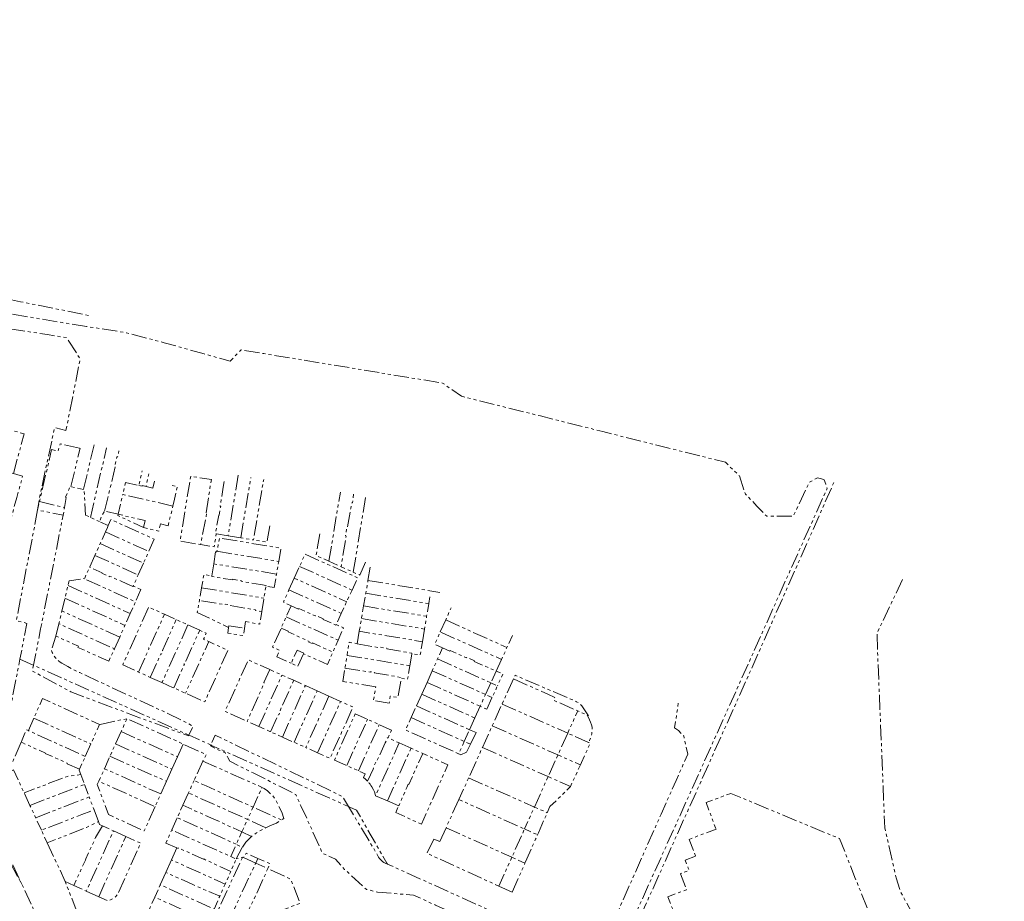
# Model space of a CAD drawing. Header units: metres. Extents: x 110520 to 111630, y 426343 to 427182.
# Tile 5 of 5: x 111141 to 111554, y 426745 to 427115. Entities that reach past the tile are written whole.
import ezdxf

# ---------------------------------------------------------------- set-up
doc = ezdxf.new("R2010")
doc.units = ezdxf.units.M
doc.linetypes.add('KADASTER', pattern=[12.7, 6.35, -1.27, 1.27, -1.27, 1.27, -1.27])
doc.layers.add('B-GRS-KADASTER_D', color=7, linetype='KADASTER', lineweight=18, true_color=0x7a458c)

msp = doc.modelspace()

# ---------------------------------------------------------------- linework, layer by layer
at = {"layer": 'B-GRS-KADASTER_D', "lineweight": 18, "flags": 128}
for points in [[(110833.214, 427114.637), (110822.704, 427112.269), (110799.504, 427107.043), (110807.964, 427103.487), (110817.874, 427099.381), (110827.806, 427095.326), (110837.757, 427091.32), (110847.729, 427087.365), (110856.269, 427084.154), (110864.833, 427081.008), (110873.42, 427077.925), (110882.03, 427074.907), (110890.663, 427071.953), (110899.317, 427069.064), (110907.992, 427066.24), (110916.689, 427063.481), (110944.385, 427054.913), (110944.128, 427054.242), (110942.295, 427049.447), (110942.276, 427049.398), (110938.743, 427040.153), (110939.847, 427039.871), (110945.762, 427038.555), (110970.166, 427033.126), (110989.851, 427029.016), (110990.239, 427028.935), (110994.638, 427028.016), (110996.202, 427027.686), (110996.333, 427027.658), (111019.098, 427022.856), (111043.435, 427017.135), (111060.036, 427013.232), (111067.803, 427011.554), (111092.252, 427006.334), (111116.746, 427001.332), (111141.243, 426996.34), (111165.754, 426991.421), (111169.882, 426990.591)], [(111165.918, 426934.939), (111157.807, 426936.762), (111157.016, 426933.619), (111154.249, 426934.311), (111149.21, 426912.58), (111148.308, 426908.979), (111149.145, 426913.802), (111155.527, 426943.499), (111160.298, 426942.256), (111166.258, 426972.316), (111165.086, 426974.204), (111160.612, 426981.27), (111152.471, 426982.537), (111127.74, 426986.404), (111120.017, 426991.196), (111079.96, 426997.506), (111056.343, 427001.223), (111024.904, 427006.12), (110999.374, 427010.068), (110998.575, 427008.922), (110997.769, 427007.806), (110990.724, 427008.185), (110982.624, 427008.664), (110977.799, 427000.928), (110974.212, 427002.262), (110979.417, 427016.197), (110982.147, 427017.952), (110985.862, 427020.41), (110989.851, 427029.016), (110990.881, 427031.237), (110989.929, 427035.647), (110967.802, 427041.718), (110942.276, 427049.398), (110928.847, 427053.439), (110893.782, 427065.536), (110855.302, 427079.206), (110855.017, 427079.265), (110854.727, 427079.258), (110854.445, 427079.186), (110854.187, 427079.053), (110853.966, 427078.864), (110853.793, 427078.631), (110849.127, 427069.571), (110845.869, 427071.532), (110849.738, 427080.907), (110844.207, 427082.842), (110838.699, 427084.844), (110833.216, 427086.913), (110827.759, 427089.048), (110822.328, 427091.248), (110816.924, 427093.515), (110811.547, 427095.846), (110806.2, 427098.242), (110800.881, 427100.703), (110795.593, 427103.228), (110795.243, 427103.518), (110794.948, 427103.865), (110794.719, 427104.258), (110794.561, 427104.684), (110794.479, 427105.132), (110794.477, 427105.587), (110794.535, 427105.923), (110795.195, 427106.072), (110799.243, 427106.984), (110799.504, 427107.043)], [(110967.612, 427048.307), (110979.106, 427044.471), (110989.522, 427040.995), (111000.895, 427037.018), (110996.88, 427028.97), (110996.202, 427027.686), (110992.572, 427020.812), (110999.847, 427016.607), (111023.044, 427013.077), (111049.794, 427008.756), (111099.795, 427000.891), (111126.09, 426996.718), (111130.733, 426992.3), (111158.715, 426987.592), (111168.964, 426985.962), (111185.609, 426983.314), (111201.453, 426979.132), (111218.214, 426974.467), (111229.153, 426971.425), (111230.979, 426973.286), (111233.768, 426976.161), (111243.303, 426974.575), (111304.517, 426964.467), (111318.256, 426962.227), (111321.357, 426960.064), (111326.266, 426956.657), (111359.274, 426948.41), (111385.514, 426941.843), (111403.922, 426937.233), (111436.897, 426928.979), (111442.75, 426923.324), (111445.312, 426915.635), (111450.107, 426910.636), (111454.238, 426906.327), (111460.25, 426906.356), (111465.389, 426906.318), (111468.83, 426913.591), (111472.064, 426920.526), (111474.164, 426921.707), (111475.552, 426922.483), (111477.177, 426921.974), (111478.388, 426921.651), (111478.999, 426919.735), (111479.625, 426918.058), (111463.249, 426881.76), (111449.692, 426851.577), (111442.958, 426836.581), (111422.752, 426791.663), (111389.399, 426717.835), (111382.782, 426720.826)], [(111138.209, 426924.213), (111142.78, 426940.936), (111132.531, 426943.822), (111125.283, 426945.863), (111120.694, 426947.155), (111116.603, 426948.307)], [(111162.35, 426918.77), (111166.178, 426934.881)], [(111172.048, 426936.26), (111167.62, 426917.53), (111167.93, 426917.46), (111168.43, 426906.8), (111170.55, 426905.84), (111174.3, 426904.14)], [(111170.55, 426905.84), (111177.286, 426935.031)], [(111176.51, 426908.51), (111181.19, 426928.02), (111180.93, 426928.09), (111181.69, 426931.29), (111181.94, 426931.23), (111182.527, 426933.802)], [(111130.03, 426907.25), (111132.16, 426906.67), (111134.33, 426906.02), (111137.23, 426905.31), (111138.57, 426910.19), (111139.68, 426914.26), (111140.774, 426918.272), (111140.79, 426918.33), (111142.104, 426923.161), (111139.733, 426923.802), (111138.209, 426924.213), (111135.445, 426924.962), (111135.39, 426924.75), (111130.51, 426926.1), (111125.8, 426927.37), (111120.5, 426924.31)], [(111205.09, 426910.59), (111184.11, 426915.52), (111185.3, 426920.55), (111190.85, 426919.25), (111192.24, 426925.366)], [(111197.45, 426921), (111196.79, 426918.15), (111193.86, 426918.83), (111195.191, 426924.672)], [(111232.55, 426923.54), (111228.32, 426898.14), (111223.39, 426898.94), (111223.331, 426898.951), (111222.418, 426893.524), (111216.758, 426894.477)], [(111233.64, 426897.28), (111237.88, 426922.66)], [(111159.69, 426909.95), (111160.43, 426914.19), (111160.15, 426914.32), (111162.01, 426918.85), (111162.35, 426918.77), (111167.62, 426917.53)], [(111174.64, 426894.85), (111192.809, 426886.671), (111195.022, 426891.59), (111197.335, 426896.733), (111179.144, 426904.923), (111178.043, 426902.443), (111174.3, 426904.14), (111175.41, 426906.63), (111176.51, 426908.51), (111182.15, 426907.18), (111182.025, 426906.649), (111192.844, 426901.603), (111199.255, 426900.104), (111199.982, 426903.127), (111203.18, 426902.37), (111205.09, 426910.59), (111205.76, 426913.49), (111207.03, 426918.76), (111203.8, 426919.52)], [(111190.85, 426919.25), (111192.21, 426918.93), (111192.28, 426919.2), (111193.86, 426918.83)], [(111226.583, 426920.86), (111226.2, 426918.5), (111226.25, 426918.5), (111224.94, 426910.42), (111225.18, 426910.38), (111224.6, 426906.81), (111224.35, 426906.85), (111223, 426899.01), (111223.331, 426898.951)], [(111228.32, 426898.14), (111233.64, 426897.28), (111238.96, 426896.41), (111243.22, 426921.78)], [(111313.655, 426620.12), (111310.889, 426614.059), (111323.79, 426608.16), (111332.48, 426604.24), (111330.2, 426599.15), (111322.77, 426582.63), (111318.91, 426579.54), (111318.22, 426579.12), (111313.732, 426575.981), (111310.841, 426573.516), (111317.809, 426562.934), (111320.169, 426563.408), (111347.067, 426623.535), (111366.857, 426667.453), (111389.399, 426717.835), (111389.568, 426717.759), (111391.587, 426716.847), (111399.05, 426733.596), (111447.462, 426841.528), (111482.792, 426921.408)], [(111192.844, 426901.603), (111193.525, 426904.536), (111182.15, 426907.18), (111184.11, 426915.52)], [(111266.736, 426898.923), (111265.242, 426889.867), (111270.598, 426887.459), (111275.69, 426885.169), (111277.81, 426898.04), (111277.54, 426898.09), (111278.12, 426901.63), (111278.39, 426901.58), (111279.75, 426909.64), (111279.8, 426909.63), (111280.21, 426912.03), (111280.43, 426912), (111280.96, 426915.54)], [(111270.598, 426887.459), (111275.38, 426916.46)], [(111280.804, 426882.87), (111286.02, 426914.7)], [(111149.21, 426912.58), (111159.69, 426909.95), (111159.073, 426906.818)], [(110728.504, 426773.348), (110726.321, 426774.161), (110724.161, 426775.032), (110723.451, 426775.341), (110720.067, 426769.091), (110757.536, 426749.32), (110757.69, 426749.613), (110765.809, 426765.032), (110767.146, 426767.572), (110767.554, 426768.347), (110824.873, 426762.3), (110892.191, 426755.198), (110940.956, 426749.876), (110942.66, 426749.95), (110944.732, 426750.274), (110947.211, 426750.965), (110949.324, 426752.42), (110951.738, 426755.043), (110952.686, 426756.999), (110953.399, 426758.562), (110955.184, 426773.262), (110956.761, 426787.895), (110957.317, 426789.751), (110957.948, 426791.583), (110958.651, 426793.388), (110959.427, 426795.164), (110962.215, 426800.584), (110964.669, 426804.945), (110965.554, 426805.683), (110966.481, 426806.368), (110967.447, 426806.996), (110968.448, 426807.567), (110969.481, 426808.078), (110970.543, 426808.527), (110971.629, 426808.913), (110972.735, 426809.234), (110973.859, 426809.489), (110974.996, 426809.678), (110982.57, 426808.72), (111053.715, 426801.852), (111064.401, 426800.82), (111064.415, 426800.819), (111071.244, 426800.086), (111095.358, 426796.7), (111100.073, 426796.038), (111106.087, 426795.392), (111111.111, 426794.852), (111111.426, 426794.726), (111114.627, 426793.45), (111115.921, 426792.934), (111116.987, 426792.276), (111118.012, 426791.555), (111118.993, 426790.776), (111119.926, 426789.94), (111120.808, 426789.05), (111121.636, 426788.11), (111122.407, 426787.122), (111123.119, 426786.091), (111123.768, 426785.019), (111124.353, 426783.911), (111126.419, 426780.303), (111141.772, 426751.985), (111121.92, 426794.578), (111127.242, 426802.986), (111132.369, 426802.601), (111136.065, 426821.313), (111140.976, 426846.418), (111143.907, 426861.402), (111139.462, 426862.621), (111147.102, 426902.032), (111148.308, 426908.979), (111159.073, 426906.818), (111153.446, 426878.111), (111149.673, 426859.109), (111146.671, 426843.856), (111146.189, 426841.409), (111162.36, 426832.633), (111211.666, 426814.191), (111211.826, 426814.542), (111213.561, 426818.34), (111202.966, 426823.631), (111166.042, 426840.75), (111163.515, 426842.003), (111161.015, 426843.309), (111158.542, 426844.666), (111157.802, 426845.149), (111157.109, 426845.696), (111156.468, 426846.304), (111155.885, 426846.968), (111155.364, 426847.681), (111154.909, 426848.439), (111154.525, 426849.234), (111154.214, 426850.061), (111156.02, 426856.089), (111156.19, 426856.012), (111165.495, 426851.804), (111165.288, 426851.343), (111178.252, 426845.52), (111180.595, 426850.729), (111157.271, 426861.252)], [(111178.043, 426902.443), (111177.668, 426901.6), (111176.85, 426899.76), (111174.64, 426894.85), (111172.43, 426889.94), (111170.22, 426885.03), (111168.01, 426880.12), (111189.454, 426870.429), (111187.237, 426865.498), (111185.021, 426860.571), (111182.812, 426855.66), (111180.595, 426850.729)], [(111245.763, 426902.347), (111244.591, 426895.5), (111238.96, 426896.41)], [(111176.85, 426899.76), (111195.022, 426891.59)], [(111222.248, 426886.382), (111223.006, 426891.442), (111223.552, 426891.382), (111223.606, 426891.661), (111224.669, 426897.184), (111250.436, 426892.988), (111249.51, 426887.42), (111248.62, 426882.09), (111247.69, 426876.48), (111244.18, 426877.05), (111243.34, 426871.98), (111242.42, 426866.38), (111239.77, 426866.82), (111239.81, 426867.05), (111228.46, 426868.98), (111228.5, 426869.23), (111227.03, 426869.49), (111226.99, 426869.24), (111216.241, 426871.005)], [(111172.43, 426889.94), (111190.591, 426881.74)], [(111223.606, 426891.661), (111249.51, 426887.42)], [(111259.927, 426848.642), (111259.94, 426848.67), (111260.06, 426848.92), (111257.28, 426850.21), (111254.71, 426844.65), (111257.5, 426843.39), (111259.927, 426848.642), (111269.97, 426844.163), (111272.244, 426849.373), (111274.414, 426854.346), (111276.681, 426859.54), (111273.604, 426860.915), (111275.773, 426865.6), (111278.033, 426870.483), (111280.294, 426875.369), (111282.673, 426880.508), (111260.576, 426890.427), (111258.27, 426885.3), (111256.05, 426880.37), (111278.033, 426870.483)], [(111192.809, 426886.671), (111190.591, 426881.74), (111188.483, 426877.054), (111191.758, 426875.552), (111189.454, 426870.429)], [(111248.62, 426882.09), (111222.248, 426886.382), (111221.483, 426881.279), (111218.168, 426881.919), (111217.176, 426876.302), (111216.241, 426871.005), (111215.345, 426865.933), (111228.515, 426859.741), (111228.51, 426859.71), (111228.14, 426857.36), (111234.69, 426856.26), (111235.19, 426859.32), (111235.64, 426862.13), (111241.59, 426861.05), (111242.42, 426866.38)], [(111258.27, 426885.3), (111280.294, 426875.369)], [(111285.894, 426887.019), (111283.589, 426881.67), (111280.804, 426882.87), (111275.69, 426885.169)], [(111188.483, 426877.054), (111188.404, 426876.879), (111186.17, 426877.88), (111186.15, 426877.83), (111178.67, 426881.2), (111178.56, 426880.95), (111175.29, 426882.41), (111175.41, 426882.67), (111170.22, 426885.03)], [(111244.18, 426877.05), (111244.21, 426877.27), (111241.82, 426877.66), (111241.83, 426877.71), (111233.76, 426879.05), (111233.8, 426879.33), (111230.26, 426879.89), (111230.22, 426879.62), (111221.45, 426881.057), (111221.483, 426881.279)], [(111287.917, 426884.967), (111286.965, 426879.381), (111286.057, 426874.05), (111285.15, 426868.728), (111284.243, 426863.408), (111283.337, 426858.087), (111309.81, 426853.72), (111308.88, 426848.12), (111305.37, 426848.65), (111304.53, 426843.6), (111278.19, 426847.995), (111277.317, 426842.672), (111276.393, 426837.036), (111290.225, 426834.759), (111289.26, 426829.03), (111295.85, 426827.91), (111296.327, 426830.841), (111299.588, 426830.316), (111300.955, 426838.428), (111303.59, 426837.99), (111304.53, 426843.6)], [(111182.812, 426855.66), (111158.568, 426866.607), (111159.863, 426871.953), (111161.158, 426877.299), (111161.616, 426879.187), (111167.73, 426880.24), (111168.01, 426880.12)], [(111161.158, 426877.299), (111187.237, 426865.498)], [(111256.05, 426880.37), (111253.82, 426875.45), (111251.49, 426870.27), (111254.77, 426868.79), (111252.65, 426864.11), (111250.54, 426859.43), (111246.94, 426851.417), (111249.944, 426850.099), (111248.72, 426847.35), (111254.71, 426844.65)], [(111286.965, 426879.381), (111317.089, 426874.404)], [(111511.203, 426879.839), (111506.545, 426870.012), (111500.504, 426857.366), (111500.81, 426847.531), (111502.468, 426807.489), (111503.745, 426775.643), (111508.505, 426754.68), (111510.558, 426748.484), (111516.786, 426737.082), (111529.093, 426712.473), (111532.012, 426703.181), (111533.481, 426692.209), (111534.78, 426682.697), (111528.92, 426671.556), (111523.841, 426661.801), (111524.23, 426655.88), (111525.192, 426654.581), (111526.214, 426653.329), (111527.296, 426652.128), (111528.434, 426650.98), (111529.626, 426649.888), (111530.869, 426648.855), (111538.427, 426650.237), (111539.889, 426650.638), (111541.331, 426651.108), (111542.748, 426651.647), (111544.138, 426652.254), (111545.497, 426652.927), (111546.822, 426653.664), (111548.11, 426654.464), (111549.358, 426655.325), (111550.563, 426656.245), (111551.723, 426657.222), (111552.834, 426658.253), (111553.895, 426659.337)], [(111217.176, 426876.302), (111243.34, 426871.98)], [(111253.82, 426875.45), (111275.773, 426865.6)], [(111286.057, 426874.05), (111312.46, 426869.7)], [(111159.863, 426871.953), (111185.021, 426860.571)], [(111254.77, 426868.79), (111257.79, 426867.42), (111257.91, 426867.67), (111264.85, 426864.55), (111264.96, 426864.79), (111268.23, 426863.35), (111268.12, 426863.1), (111273.503, 426860.697), (111273.604, 426860.915)], [(111285.15, 426868.728), (111311.58, 426864.37)], [(111309.81, 426853.72), (111310.69, 426859.04), (111311.58, 426864.37), (111312.46, 426869.7), (111312.955, 426872.631)], [(111156.02, 426856.089), (111157.271, 426861.252), (111158.568, 426866.607)], [(111200.568, 426836.549), (111195.649, 426838.762), (111190.719, 426840.98), (111184.082, 426843.966), (111194.984, 426868.221), (111201.626, 426865.21)], [(111190.719, 426840.98), (111195.19, 426850.88), (111194.95, 426850.98), (111195.57, 426852.35), (111195.8, 426852.25), (111201.626, 426865.21), (111206.538, 426862.984), (111211.458, 426860.754), (111216.378, 426858.524), (111219.131, 426857.276), (111217.995, 426854.729), (111220.164, 426853.754)], [(111317.3, 426857.81), (111319.56, 426862.83), (111321.83, 426867.86)], [(111195.649, 426838.762), (111200.12, 426848.66), (111200.39, 426848.53), (111200.99, 426849.91), (111200.74, 426850.03), (111206.538, 426862.984)], [(111211.458, 426860.754), (111200.568, 426836.549), (111205.491, 426834.335), (111210.426, 426832.114), (111218.495, 426828.484), (111228.212, 426850.137), (111220.164, 426853.754), (111210.426, 426832.114)], [(111228.515, 426859.741), (111228.62, 426860.44), (111235.19, 426859.32)], [(111252.65, 426864.11), (111274.414, 426854.346)], [(111284.243, 426863.408), (111310.69, 426859.04)], [(111319.56, 426862.83), (111345.273, 426851.313)], [(111205.491, 426834.335), (111209.95, 426844.23), (111209.73, 426844.33), (111210.35, 426845.7), (111210.56, 426845.6), (111216.378, 426858.524)], [(111250.54, 426859.43), (111253.56, 426858.07), (111253.46, 426857.84), (111262.31, 426853.83), (111262.2, 426853.59), (111263.57, 426852.97), (111263.68, 426853.22), (111272.244, 426849.373)], [(111283.337, 426858.087), (111282.445, 426852.855), (111279.089, 426853.476), (111278.19, 426847.995)], [(111311.73, 426836.65), (111313.94, 426841.56), (111316.15, 426846.48), (111318.25, 426851.15), (111314.97, 426852.64), (111317.3, 426857.81), (111343.005, 426846.302)], [(111318.25, 426851.15), (111321.28, 426849.8), (111321.39, 426850.05), (111328.32, 426846.95), (111328.44, 426847.19), (111331.67, 426845.71), (111331.56, 426845.47), (111340.774, 426841.377), (111343.005, 426846.302), (111345.273, 426851.313), (111347.55, 426856.34)], [(111282.445, 426852.855), (111282.431, 426852.775), (111291.403, 426851.288), (111291.442, 426851.526), (111294.936, 426850.979), (111294.9, 426850.73), (111303.02, 426849.34), (111303.01, 426849.29), (111305.41, 426848.88), (111305.37, 426848.65)], [(111140.976, 426846.418), (111146.557, 426843.907), (111146.671, 426843.856), (111211.826, 426814.542), (111211.959, 426814.482), (111221.059, 426810.388), (111222.932, 426814.487), (111276.345, 426788.752), (111278.856, 426784.535), (111279.342, 426784.318)], [(111251.064, 426813.724), (111260.731, 426835.3), (111255.809, 426837.515), (111250.882, 426839.732), (111245.733, 426842.049), (111236.734, 426846.099), (111227.038, 426824.483), (111236.302, 426820.334)], [(111316.15, 426846.48), (111338.48, 426836.49), (111340.774, 426841.377), (111343.559, 426840.141), (111341.307, 426835.225)], [(111245.733, 426842.049), (111243.306, 426836.597), (111243.49, 426836.51), (111236.302, 426820.334), (111241.216, 426818.134), (111246.129, 426815.934), (111251.064, 426813.724), (111255.995, 426811.516), (111260.901, 426809.319)], [(111241.216, 426818.134), (111250.882, 426839.732)], [(111277.317, 426842.672), (111288.14, 426840.91), (111288.19, 426841.17), (111289.67, 426840.93), (111289.63, 426840.66), (111300.999, 426838.687), (111300.955, 426838.428)], [(111313.94, 426841.56), (111336.25, 426831.56), (111339.052, 426830.304)], [(111246.129, 426815.934), (111249.41, 426823.2), (111249.63, 426823.11), (111250.24, 426824.48), (111250.02, 426824.58), (111255.809, 426837.515)], [(111309.51, 426831.72), (111311.73, 426836.65)], [(111311.73, 426836.65), (111334.03, 426826.64)], [(111348, 426838.117), (111347.445, 426836.89), (111343.223, 426827.565), (111339.102, 426818.465), (111334.98, 426809.36), (111329.189, 426796.571), (111325.093, 426787.523), (111352.65, 426775.16), (111347.32, 426763.32), (111352.837, 426760.853)], [(111255.995, 426811.516), (111265.661, 426833.081)], [(111265.661, 426833.081), (111260.731, 426835.3)], [(111270.588, 426830.864), (111265.661, 426833.081)], [(111307.29, 426826.8), (111309.51, 426831.72)], [(111309.51, 426831.72), (111331.81, 426821.72)], [(111168.369, 426805.627), (111170.73, 426810.853), (111165.52, 426813.18), (111146.81, 426821.66), (111150.456, 426829.907), (111174.41, 426818.998), (111170.73, 426810.853)], [(111265.827, 426807.113), (111275.498, 426828.654)], [(111279.342, 426784.318), (111282.147, 426783.064), (111294.93, 426760.768), (111295.112, 426760.451), (111382.619, 426720.9), (111382.782, 426720.826), (111388.37, 426732.807), (111409.948, 426781.405), (111412.789, 426787.798), (111416.234, 426795.499), (111421.133, 426806.559), (111419.414, 426814.19), (111418.6, 426815.041), (111417.162, 426816.402), (111415.555, 426817.595), (111416.422, 426822.793), (111417.135, 426827.989)], [(111343.223, 426827.565), (111352.302, 426823.536), (111370.75, 426815.35), (111374.96, 426824.68)], [(111331.81, 426821.72), (111334.03, 426826.64)], [(111144.5, 426816.44), (111146.81, 426821.66)], [(111234.305, 426767.521), (111235.781, 426769.613), (111238.094, 426772.072), (111240.231, 426773.595), (111244.161, 426775.672), (111246.026, 426776.657), (111248.592, 426777.667), (111250.607, 426778.944), (111238.76, 426784.31), (111226.97, 426789.65), (111219.06, 426793.21), (111213.995, 426795.46), (111217.678, 426803.654), (111219.2, 426806.34), (111209.98, 426810.51), (111209.5, 426810.8), (111185.908, 426821.449), (111174.41, 426818.998)], [(111181.016, 426810.855), (111183.405, 426816.028), (111185.908, 426821.449)], [(111278.054, 426801.749), (111286.78, 426821.16)], [(111305.08, 426821.87), (111327.36, 426811.87), (111329.937, 426810.713)], [(111329.58, 426816.79), (111331.81, 426821.72)], [(111378.976, 426822.897), (111379.497, 426821.938), (111379.964, 426820.952), (111380.378, 426819.942), (111380.736, 426818.912), (111381.038, 426817.863), (111381.046, 426816.911), (111380.977, 426815.961), (111380.832, 426815.019), (111380.612, 426814.093), (111380.317, 426813.187), (111379.95, 426812.308), (111379.514, 426811.461)], [(111165.926, 426800.219), (111160.72, 426802.55), (111160.82, 426802.78), (111151.61, 426806.88), (111151.65, 426806.97), (111142.2, 426811.25), (111141.467, 426811.582), (111141.61, 426811.913), (111142.765, 426814.595), (111143.729, 426816.789), (111144.5, 426816.44), (111168.369, 426805.627), (111165.926, 426800.219), (111165.769, 426799.872), (111166.471, 426798.006), (111160.87, 426797.23), (111151.88, 426793.85), (111151.92, 426793.75), (111142.74, 426790.31)], [(111183.405, 426816.028), (111194.17, 426811.17), (111207.07, 426805.43), (111209.5, 426810.8)], [(111282.974, 426799.561), (111291.71, 426818.95)], [(111329.58, 426816.79), (111332.307, 426815.566)], [(111332.307, 426815.566), (111329.937, 426810.713)], [(111339.102, 426818.465), (111366.64, 426806.22), (111376.076, 426802.024)], [(111141.467, 426811.582), (111136.677, 426800.502), (111137.111, 426799.439), (111138.293, 426799.914), (111142.74, 426790.31), (111145.18, 426785.04), (111147.59, 426779.85), (111149.99, 426774.65)], [(111207.07, 426805.43), (111204.72, 426800.22), (111191.83, 426806.01), (111181.016, 426810.855), (111178.728, 426805.638), (111176.456, 426800.457), (111187.15, 426795.66), (111200.013, 426789.833)], [(111286.76, 426795.26), (111289.34, 426800.48), (111289.119, 426800.586), (111290.539, 426803.878), (111290.77, 426803.78), (111294.13, 426811.27), (111294.17, 426811.25), (111295.17, 426813.46), (111295.42, 426813.35)], [(111300.1, 426811.24), (111305.02, 426809.03), (111309.95, 426806.82)], [(111295.112, 426760.451), (111294.233, 426760.869), (111293.66, 426761.143), (111293.122, 426761.48), (111292.625, 426761.875), (111292.175, 426762.323), (111291.777, 426762.818), (111291.438, 426763.354), (111291.16, 426763.925), (111284.256, 426775.465), (111278.856, 426784.535), (111229.496, 426806.592), (111226.711, 426807.845), (111221.38, 426810.244), (111221.059, 426810.388), (111220.87, 426809.975), (111224.438, 426808.284), (111227.139, 426807.07), (111228.164, 426805.144), (111229.007, 426803.59), (111238.879, 426798.673), (111256.724, 426789.619), (111258.817, 426784.875), (111261.807, 426778.482), (111267.921, 426764.925), (111270.202, 426763.945), (111273.387, 426762.448), (111275.797, 426759.713), (111277.186, 426758.185), (111281.6, 426754.145), (111286.216, 426749.85), (111286.221, 426749.824), (111290.995, 426748.71), (111296.987, 426748.155), (111306.063, 426747.444), (111315.299, 426743.218), (111336.101, 426734.106), (111335.958, 426733.798), (111333.056, 426727.553), (111330.7, 426725.58)], [(111295.119, 426786.932), (111305.02, 426809.03)], [(111295.119, 426786.932), (111299.876, 426784.846), (111303.24, 426792.58), (111303.86, 426793.95), (111304.11, 426793.84), (111307.45, 426801.36), (111309.95, 426806.82), (111320.49, 426802.08), (111309.37, 426777.14), (111298.66, 426782.05), (111299.876, 426784.846)], [(111325.02, 426806.68), (111325.883, 426806.284), (111328.292, 426807.344)], [(111329.937, 426810.713), (111328.292, 426807.344)], [(111334.98, 426809.36), (111350.775, 426802.339), (111362.54, 426797.11), (111356.802, 426784.371), (111356.77, 426784.3), (111352.65, 426775.16), (111358.093, 426772.718)], [(111178.728, 426805.638), (111189.49, 426800.83), (111202.44, 426795.19), (111200.013, 426789.833), (111197.688, 426784.549), (111174.047, 426795.173)], [(111217.678, 426803.654), (111242.52, 426792.61), (111242.506, 426792.58), (111243.466, 426792.08), (111244.79, 426791.218), (111247.037, 426789.059), (111247.946, 426787.878), (111250.827, 426782.166), (111251.643, 426779.6), (111250.607, 426778.944)], [(111197.688, 426784.549), (111197.679, 426784.527), (111193.123, 426774.342), (111178.133, 426781.197), (111173.406, 426793.767), (111174.047, 426795.173), (111176.456, 426800.457)], [(111202.44, 426795.19), (111204.72, 426800.22)], [(111145.18, 426785.04), (111154.89, 426788.81), (111162.88, 426791.9), (111168.037, 426793.842), (111166.471, 426798.006)], [(111209.329, 426785.101), (111210.734, 426788.204), (111211.677, 426790.303), (111213.995, 426795.46)], [(111329.189, 426796.571), (111356.802, 426784.371), (111362.175, 426781.997)], [(111147.59, 426779.85), (111156.9, 426783.48), (111170.016, 426788.576), (111168.037, 426793.842)], [(111238.094, 426772.072), (111234.05, 426773.92), (111236.43, 426779.16), (111224.64, 426784.48), (111216.73, 426788.01), (111211.677, 426790.303)], [(111244.161, 426775.672), (111236.43, 426779.16), (111238.76, 426784.31), (111242.506, 426792.58)], [(111362.175, 426781.997), (111363.29, 426784.539), (111371.849, 426792.872), (111371.888, 426792.955)], [(111175.641, 426776.472), (111172.71, 426771.57), (111168.46, 426762.34), (111168.55, 426762.31), (111163.55, 426751.46), (111168.82, 426749.09), (111177.9, 426769.21), (111180.243, 426774.371), (111175.641, 426776.472), (111174.345, 426777.064), (111173.875, 426778.313), (111168.93, 426775.81), (111160.03, 426772.27), (111159.99, 426772.35), (111152.45, 426769.35), (111149.99, 426774.65), (111166.91, 426781.18), (111172.067, 426783.123), (111170.016, 426788.576)], [(111290.133, 426789.119), (111295.119, 426786.932)], [(111325.093, 426787.523), (111319.722, 426775.662)], [(111172.067, 426783.123), (111173.875, 426778.313)], [(111240.776, 426762.837), (111239.86, 426760.88), (111244.97, 426758.54), (111245.913, 426760.588), (111240.776, 426762.837), (111235.852, 426764.993), (111234.714, 426763.227), (111234.4, 426763.37), (111231.72, 426762.57), (111234.305, 426767.521), (111231.69, 426768.72), (111234.05, 426773.92), (111222.3, 426779.29), (111214.4, 426782.81), (111209.329, 426785.101), (111206.97, 426779.89), (111212.06, 426777.61), (111219.96, 426774.1), (111231.69, 426768.72), (111229.38, 426763.62), (111231.72, 426762.57), (111229.419, 426757.348)], [(111358.093, 426772.718), (111358.497, 426773.612), (111362.132, 426781.898), (111362.175, 426781.997)], [(111204.66, 426774.74), (111206.97, 426779.89)], [(111185.401, 426772.016), (111180.243, 426774.371)], [(111206.809, 426767.185), (111202.205, 426769.256), (111204.66, 426774.74), (111209.75, 426772.46), (111217.62, 426768.91), (111229.38, 426763.62)], [(111319.722, 426775.662), (111317.094, 426769.856)], [(111319.722, 426775.662), (111347.32, 426763.32), (111341.852, 426751.175)], [(111314.543, 426770.947), (111311.712, 426764.974), (111341.852, 426751.175)], [(111314.543, 426770.947), (111317.094, 426769.856)], [(111352.837, 426760.853), (111353.608, 426762.617), (111357.241, 426770.835), (111358.093, 426772.718)], [(111152.45, 426769.35), (111159.99, 426753.06), (111174.34, 426715.98)], [(111204.56, 426762.19), (111206.809, 426767.185), (111207.323, 426766.953), (111207.439, 426767.212), (111218.02, 426762.49), (111218.05, 426762.57), (111229.419, 426757.348), (111227.049, 426752.039)], [(111202.19, 426756.92), (111204.56, 426762.19), (111207.77, 426760.75), (111227.049, 426752.039), (111224.759, 426746.911), (111222.382, 426741.589)], [(111234.714, 426763.227), (111239.86, 426760.88), (111235.61, 426751.8), (111231.99, 426743.98), (111229.71, 426738.98), (111224.27, 426741.45), (111234.4, 426763.37)], [(111347.482, 426748.597), (111352.837, 426760.853)], [(110892.191, 426755.198), (110861.894, 426695.444), (110861.339, 426693.696), (110945.629, 426684.671), (110956.06, 426683.562), (111072.585, 426671.073), (111070.735, 426653.707), (111192.414, 426641.99), (111192.752, 426641.957), (111155.479, 426722.575), (111141.772, 426751.985)], [(111159.99, 426753.06), (111163.55, 426751.46)], [(111199.86, 426751.75), (111202.19, 426756.92), (111213.27, 426751.96), (111224.759, 426746.911)], [(111168.82, 426749.09), (111174.02, 426746.75)], [(111220.083, 426736.441), (111216.769, 426729.02), (111194.179, 426739.072), (111197.52, 426746.55), (111199.86, 426751.75), (111203.05, 426750.3), (111222.382, 426741.589), (111220.083, 426736.441), (111208.59, 426741.57), (111200.71, 426745.12), (111197.52, 426746.55)], [(111341.852, 426751.175), (111347.482, 426748.597)]]:
    msp.add_lwpolyline(points, dxfattribs=at)
for points in [[(111219.04, 426907.76), (111221.269, 426921.731), (111212.607, 426923.151), (111208.136, 426895.928), (111216.758, 426894.477), (111219.044, 426906.206), (111219.29, 426907.72)], [(111338.48, 426836.49), (111336.25, 426831.56), (111334.03, 426826.64), (111336.804, 426825.395), (111339.052, 426830.304), (111341.307, 426835.225)], [(111365.383, 426830.359), (111362.37, 426831.704), (111348, 426838.117), (111348.69, 426839.642), (111374.51, 426828.546), (111375.949, 426827.653), (111376.688, 426826.865), (111379.48, 426822.673), (111378.976, 426822.897), (111374.96, 426824.68), (111364.853, 426829.165)], [(111270.588, 426830.864), (111260.901, 426809.319), (111265.827, 426807.113), (111271.012, 426804.791), (111280.725, 426826.302), (111275.498, 426828.654)], [(111286.76, 426795.26), (111285.978, 426796.064), (111285.14, 426796.81), (111285.804, 426798.302), (111282.974, 426799.561), (111278.054, 426801.749), (111272.894, 426804.045), (111281.632, 426823.479), (111286.78, 426821.16), (111291.71, 426818.95), (111296.89, 426816.62), (111295.42, 426813.35), (111300.1, 426811.24), (111290.133, 426789.119), (111290.009, 426789.778), (111289.65, 426790.687), (111289.28, 426791.542), (111288.595, 426792.775), (111288.218, 426793.382), (111287.825, 426793.966), (111287.474, 426794.443), (111287.071, 426794.883)], [(111307.29, 426826.8), (111329.58, 426816.79), (111327.36, 426811.87), (111325.02, 426806.68), (111302.75, 426816.7), (111305.08, 426821.87)], [(111370.75, 426815.35), (111366.64, 426806.22), (111362.54, 426797.11), (111371.888, 426792.955), (111376.076, 426802.024), (111376.52, 426802.986), (111380.202, 426811.156), (111379.514, 426811.461)], [(111424.414, 426763.755), (111420.046, 426762.078), (111421.346, 426758.695), (111421.687, 426757.807), (111418.023, 426756.408), (111420.586, 426749.696), (111412.8, 426746.707), (111415.556, 426739.53), (111413.147, 426738.606), (111416.056, 426731.016), (111418.504, 426731.961), (111421.26, 426724.761), (111423.029, 426725.442), (111425.856, 426718.146), (111433.884, 426721.269), (111436.968, 426713.22), (111450.282, 426707.459), (111457.721, 426704.24), (111468.121, 426708.26), (111472.636, 426709.98), (111472.589, 426710.063), (111476.703, 426711.644), (111473.06, 426721.076), (111476.763, 426722.52), (111476.383, 426723.497), (111487.041, 426727.576), (111483.694, 426736.284), (111488.165, 426738.136), (111496.548, 426741.549), (111496.323, 426742.116), (111491.261, 426754.868), (111484.788, 426771.134), (111470.952, 426776.876), (111455.761, 426783.182), (111439.206, 426790.089), (111433.815, 426788.124), (111428.782, 426786.266), (111430.476, 426781.761), (111432.779, 426775.638), (111432.969, 426775.133), (111421.703, 426770.802)], [(111174.02, 426746.75), (111183.08, 426766.85), (111185.401, 426772.016), (111191.614, 426769.179), (111181.924, 426747.742), (111181.119, 426746.743), (111180.44, 426746.085), (111178.066, 426744.937)], [(111236.07, 426735), (111240.83, 426737.36), (111249.81, 426740.83), (111249.84, 426740.75), (111258.49, 426743.94), (111254.57, 426754.15), (111244.97, 426758.54), (111241.41, 426750.81), (111241.49, 426750.77), (111237.19, 426741.6), (111234.47, 426736.83), (111235.55, 426736.33)]]:
    msp.add_lwpolyline(points, close=True, dxfattribs=at)

doc.saveas('drawing.dxf')
